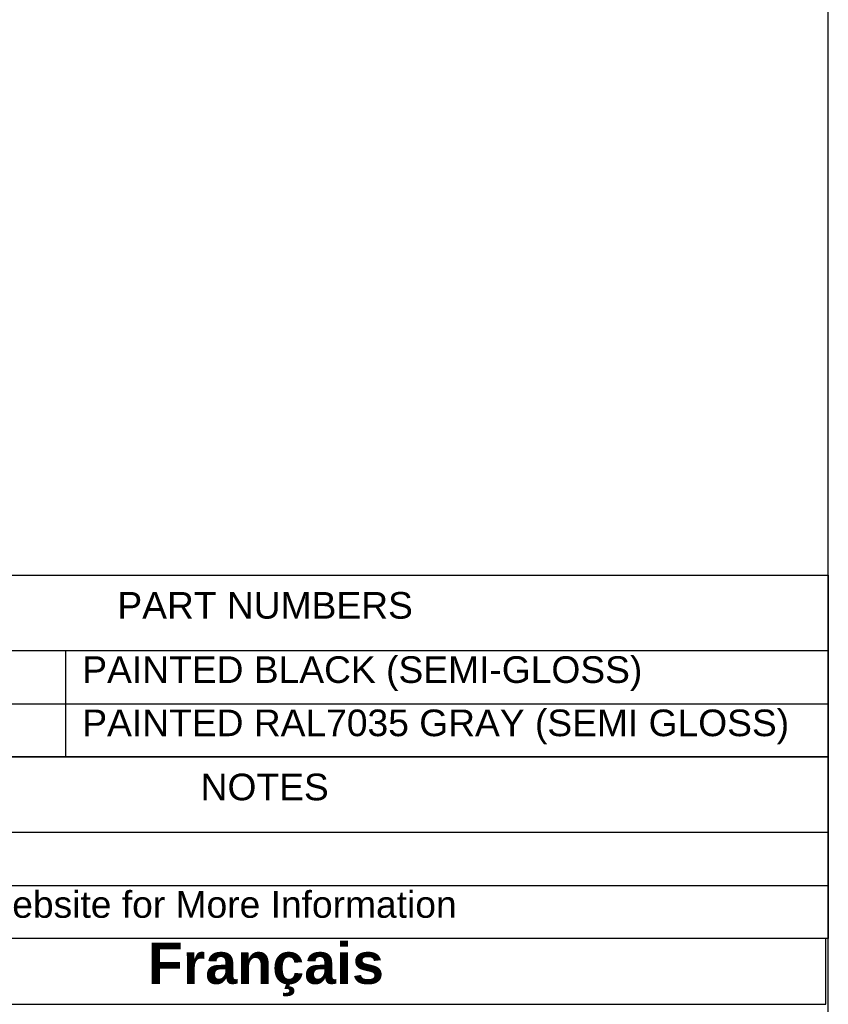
# Model space of a CAD drawing. Header units: inches. Extents: x 0 to 16, y 0 to 12.
# Tile 8 of 9: x 13 to 16, y 2.3 to 6. Entities that reach past the tile are written whole.
import ezdxf
from ezdxf.enums import TextEntityAlignment as Align

# ---------------------------------------------------------------- set-up
doc = ezdxf.new("R2010")
doc.units = ezdxf.units.IN
doc.header["$MEASUREMENT"] = 0
doc.layers.add('Default', color=7, linetype='Continuous')
doc.styles.add('SEACAD_Arial', font='arial.ttf')

# ---------------------------------------------------------------- blocks, each defined once
blk = doc.blocks.new('SE')
at = {"color": 7, "linetype": 'Continuous'}
for p, q in [((11.7867, 3.5924), (16.0163, 3.5924)), ((13.1521, 3.5924), (13.1521, 3.3924)), ((11.7867, 3.3924), (16.0163, 3.3924)), ((13.1521, 3.3924), (13.1521, 3.1924))]:
    blk.add_line(p, q, dxfattribs=at)
blk.add_lwpolyline([(11.7867, 3.1924), (11.7867, 3.8751), (16.0163, 3.8751), (16.0163, 3.1924), (11.7867, 3.1924)], dxfattribs=at)
at = {"color": 7, "linetype": 'Continuous', "style": 'SEACAD_Arial'}
for s, p in [('PART NUMBERS', (13.3469, 3.812)), ('PAINTED BLACK (SEMI-GLOSS)', (13.2151, 3.5706)), ('PAINTED RAL7035 GRAY (SEMI GLOSS)', (13.2151, 3.3706))]:
    blk.add_text(s, height=0.1, dxfattribs=at).set_placement(p, align=Align.TOP_LEFT)
blk = doc.blocks.new('SE1')
at = {"color": 7, "linetype": 'Continuous'}
for p, q in [((11.7866, 2.9102), (16.0159, 2.9102)), ((11.7866, 2.7102), (16.0159, 2.7102))]:
    blk.add_line(p, q, dxfattribs=at)
blk.add_lwpolyline([(11.7866, 2.5102), (11.7866, 3.1929), (16.0159, 3.1929), (16.0159, 2.5102), (11.7866, 2.5102)], dxfattribs=at)
at = {"color": 7, "linetype": 'Continuous', "style": 'SEACAD_Arial'}
for s, p in [('NOTES', (13.6596, 3.1298)), ('See Hammond Website for More Information', (11.8497, 2.6885))]:
    blk.add_text(s, height=0.1, dxfattribs=at).set_placement(p, align=Align.TOP_LEFT)

msp = doc.modelspace()

# ---------------------------------------------------------------- linework, layer by layer
at = {"layer": 'Default', "color": 7, "linetype": 'Continuous'}
msp.add_line((16.017, 0), (16.017, 11.9693), dxfattribs=at)
msp.add_lwpolyline([(11.787, 2.5107), (11.787, 2.2637), (16.0073, 2.2637), (16.0073, 2.5107), (11.787, 2.5107)], dxfattribs=at)

# ---------------------------------------------------------------- block references
for name in ['SE', 'SE1']:
    msp.add_blockref(name, (0, 0))

# ---------------------------------------------------------------- texts
at = {"layer": 'Default', "insert": (13.8903, 2.3941), "char_height": 0.1543804, "width": 4.262482, "attachment_point": 5}
msp.add_mtext('{\\fArial|b1||i0||c0|p34;\\C7;\\H3.705129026e-002;\\W1.;  }{\\fArial|b1||i0||c0|p34;\\C7;\\H0.1543803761;\\W1.;Français                                                         }', dxfattribs=at)

doc.saveas('drawing.dxf')
